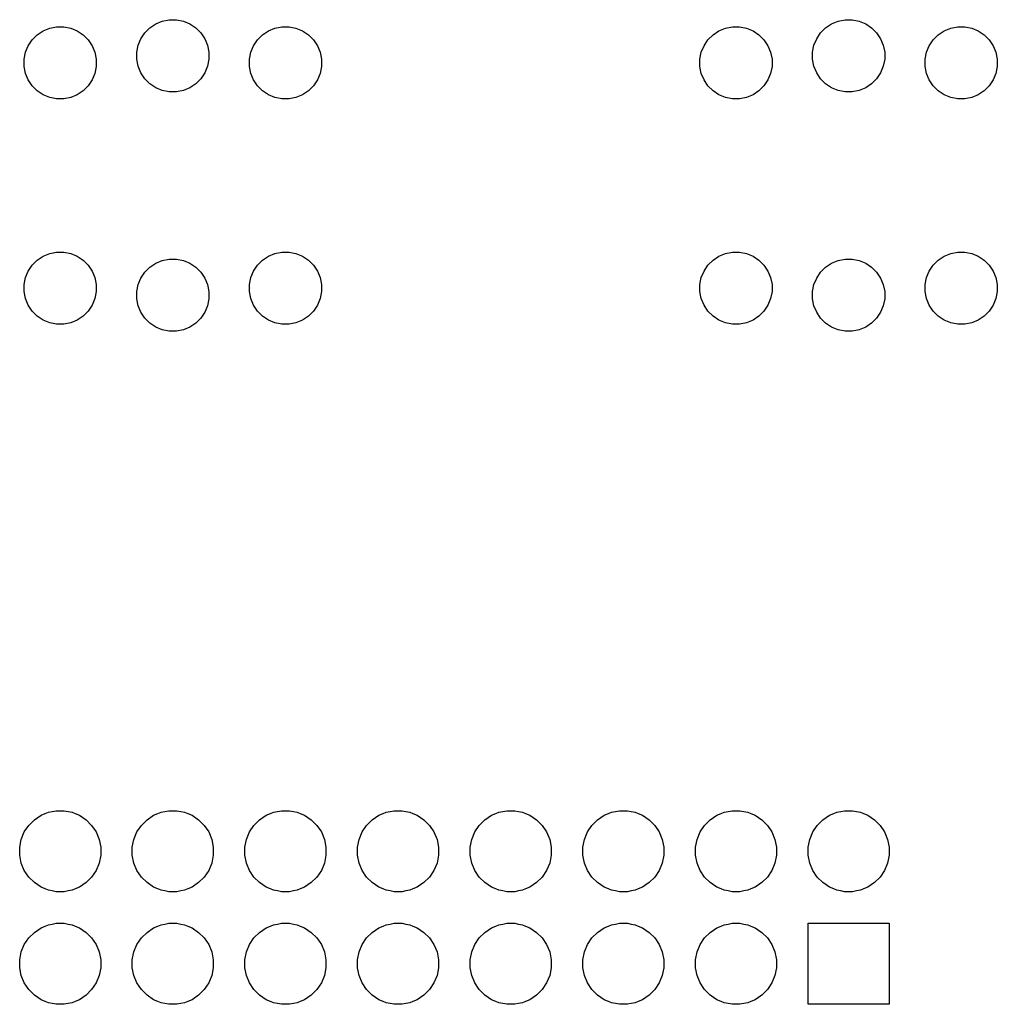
# Model space of a CAD drawing. Extents: x 0.92 to 5.14, y -1.99 to -0.65.
# Tile 2 of 3: x 2.11 to 2.98, y -1.99 to -1.11. Entities that reach past the tile are written whole.
import ezdxf

# ---------------------------------------------------------------- set-up
doc = ezdxf.new("R2010")
doc.units = 0
doc.header["$MEASUREMENT"] = 0
doc.layers.add('BLACK', color=7, linetype='CONTINUOUS')

msp = doc.modelspace()

# ---------------------------------------------------------------- linework, layer by layer
at = {"layer": 'BLACK', "linetype": 'CONTINUOUS'}
for p, q in [((2.14066, -1.11922), (2.14685, -1.11799)), ((2.14685, -1.11799), (2.15315, -1.11799)), ((2.15315, -1.11799), (2.15934, -1.11922)), ((2.22514, -1.1233), (2.2296, -1.11884)), ((2.2296, -1.11884), (2.23484, -1.11534)), ((2.23484, -1.11534), (2.24066, -1.11292)), ((2.24066, -1.11292), (2.24685, -1.11169)), ((2.24685, -1.11169), (2.25315, -1.11169)), ((2.25315, -1.11169), (2.25934, -1.11292)), ((2.25934, -1.11292), (2.26516, -1.11534)), ((2.26516, -1.11534), (2.2704, -1.11884)), ((2.2704, -1.11884), (2.27486, -1.1233)), ((2.34066, -1.11922), (2.34685, -1.11799)), ((2.34685, -1.11799), (2.35315, -1.11799)), ((2.35315, -1.11799), (2.35934, -1.11922)), ((2.74066, -1.11922), (2.74685, -1.11799)), ((2.74685, -1.11799), (2.75315, -1.11799)), ((2.75315, -1.11799), (2.75934, -1.11922)), ((2.82514, -1.1233), (2.8296, -1.11884)), ((2.8296, -1.11884), (2.83484, -1.11534)), ((2.83484, -1.11534), (2.84066, -1.11292)), ((2.84066, -1.11292), (2.84685, -1.11169)), ((2.84685, -1.11169), (2.85315, -1.11169)), ((2.85315, -1.11169), (2.85934, -1.11292)), ((2.85934, -1.11292), (2.86516, -1.11534)), ((2.86516, -1.11534), (2.8704, -1.11884)), ((2.8704, -1.11884), (2.87486, -1.1233)), ((2.94066, -1.11922), (2.94685, -1.11799)), ((2.94685, -1.11799), (2.95315, -1.11799)), ((2.95315, -1.11799), (2.95934, -1.11922)), ((2.12514, -1.1296), (2.1296, -1.12514)), ((2.1296, -1.12514), (2.13484, -1.12163)), ((2.13484, -1.12163), (2.14066, -1.11922)), ((2.15934, -1.11922), (2.16516, -1.12163)), ((2.16516, -1.12163), (2.1704, -1.12514)), ((2.1704, -1.12514), (2.17486, -1.1296)), ((2.22164, -1.12854), (2.22514, -1.1233)), ((2.27486, -1.1233), (2.27836, -1.12854)), ((2.32514, -1.1296), (2.3296, -1.12514)), ((2.3296, -1.12514), (2.33484, -1.12163)), ((2.33484, -1.12163), (2.34066, -1.11922)), ((2.35934, -1.11922), (2.36516, -1.12163)), ((2.36516, -1.12163), (2.3704, -1.12514)), ((2.3704, -1.12514), (2.37486, -1.1296)), ((2.72514, -1.1296), (2.7296, -1.12514)), ((2.7296, -1.12514), (2.73484, -1.12163)), ((2.73484, -1.12163), (2.74066, -1.11922)), ((2.75934, -1.11922), (2.76516, -1.12163)), ((2.76516, -1.12163), (2.7704, -1.12514)), ((2.7704, -1.12514), (2.77486, -1.1296)), ((2.82164, -1.12854), (2.82514, -1.1233)), ((2.87486, -1.1233), (2.87837, -1.12854)), ((2.92514, -1.1296), (2.9296, -1.12514)), ((2.9296, -1.12514), (2.93484, -1.12163)), ((2.93484, -1.12163), (2.94066, -1.11922)), ((2.95934, -1.11922), (2.96516, -1.12163)), ((2.96516, -1.12163), (2.9704, -1.12514)), ((2.9704, -1.12514), (2.97486, -1.1296)), ((2.11922, -1.14066), (2.12163, -1.13484)), ((2.12163, -1.13484), (2.12514, -1.1296)), ((2.17486, -1.1296), (2.17836, -1.13484)), ((2.17836, -1.13484), (2.18078, -1.14066)), ((2.21799, -1.14055), (2.21922, -1.13436)), ((2.21922, -1.13436), (2.22164, -1.12854)), ((2.27836, -1.12854), (2.28078, -1.13436)), ((2.28078, -1.13436), (2.28201, -1.14055)), ((2.31922, -1.14066), (2.32164, -1.13484)), ((2.32164, -1.13484), (2.32514, -1.1296)), ((2.37486, -1.1296), (2.37837, -1.13484)), ((2.37837, -1.13484), (2.38078, -1.14066)), ((2.71922, -1.14066), (2.72164, -1.13484)), ((2.72164, -1.13484), (2.72514, -1.1296)), ((2.77486, -1.1296), (2.77836, -1.13484)), ((2.77836, -1.13484), (2.78078, -1.14066)), ((2.81799, -1.14055), (2.81922, -1.13436)), ((2.81922, -1.13436), (2.82164, -1.12854)), ((2.87837, -1.12854), (2.88078, -1.13436)), ((2.88078, -1.13436), (2.88201, -1.14055)), ((2.91922, -1.14066), (2.92163, -1.13484)), ((2.92163, -1.13484), (2.92514, -1.1296)), ((2.97486, -1.1296), (2.97837, -1.13484)), ((2.97837, -1.13484), (2.98078, -1.14066)), ((2.11799, -1.14685), (2.11922, -1.14066)), ((2.18078, -1.14066), (2.18201, -1.14685)), ((2.21799, -1.14685), (2.21799, -1.14055)), ((2.28201, -1.14055), (2.28201, -1.14685)), ((2.31799, -1.14685), (2.31922, -1.14066)), ((2.38078, -1.14066), (2.38201, -1.14685)), ((2.71799, -1.14685), (2.71922, -1.14066)), ((2.78078, -1.14066), (2.78201, -1.14685)), ((2.81799, -1.14685), (2.81799, -1.14055)), ((2.88201, -1.14055), (2.88201, -1.14685)), ((2.91799, -1.14685), (2.91922, -1.14066)), ((2.98078, -1.14066), (2.98201, -1.14685)), ((2.11799, -1.15315), (2.11799, -1.14685)), ((2.11922, -1.15934), (2.11799, -1.15315)), ((2.18201, -1.15315), (2.18078, -1.15934)), ((2.18201, -1.14685), (2.18201, -1.15315)), ((2.21922, -1.15304), (2.21799, -1.14685)), ((2.22164, -1.15886), (2.21922, -1.15304)), ((2.28078, -1.15304), (2.27836, -1.15886)), ((2.28201, -1.14685), (2.28078, -1.15304)), ((2.31799, -1.15315), (2.31799, -1.14685)), ((2.31922, -1.15934), (2.31799, -1.15315)), ((2.38201, -1.15315), (2.38078, -1.15934)), ((2.38201, -1.14685), (2.38201, -1.15315)), ((2.71799, -1.15315), (2.71799, -1.14685)), ((2.71922, -1.15934), (2.71799, -1.15315)), ((2.78201, -1.15315), (2.78078, -1.15934)), ((2.78201, -1.14685), (2.78201, -1.15315)), ((2.81922, -1.15304), (2.81799, -1.14685)), ((2.82164, -1.15886), (2.81922, -1.15304)), ((2.88078, -1.15304), (2.87837, -1.15886)), ((2.88201, -1.14685), (2.88078, -1.15304)), ((2.91799, -1.15315), (2.91799, -1.14685)), ((2.91922, -1.15934), (2.91799, -1.15315)), ((2.98201, -1.15315), (2.98078, -1.15934)), ((2.98201, -1.14685), (2.98201, -1.15315)), ((2.12163, -1.16516), (2.11922, -1.15934)), ((2.18078, -1.15934), (2.17836, -1.16516)), ((2.22514, -1.1641), (2.22164, -1.15886)), ((2.27836, -1.15886), (2.27486, -1.1641)), ((2.32164, -1.16516), (2.31922, -1.15934)), ((2.38078, -1.15934), (2.37837, -1.16516)), ((2.72164, -1.16516), (2.71922, -1.15934)), ((2.78078, -1.15934), (2.77836, -1.16516)), ((2.82514, -1.1641), (2.82164, -1.15886)), ((2.87837, -1.15886), (2.87486, -1.1641)), ((2.92163, -1.16516), (2.91922, -1.15934)), ((2.98078, -1.15934), (2.97837, -1.16516)), ((2.12514, -1.1704), (2.12163, -1.16516)), ((2.1296, -1.17486), (2.12514, -1.1704)), ((2.17486, -1.1704), (2.1704, -1.17486)), ((2.17836, -1.16516), (2.17486, -1.1704)), ((2.2296, -1.16856), (2.22514, -1.1641)), ((2.23484, -1.17207), (2.2296, -1.16856)), ((2.2704, -1.16856), (2.26516, -1.17207)), ((2.27486, -1.1641), (2.2704, -1.16856)), ((2.32514, -1.1704), (2.32164, -1.16516)), ((2.3296, -1.17486), (2.32514, -1.1704)), ((2.37486, -1.1704), (2.3704, -1.17486)), ((2.37837, -1.16516), (2.37486, -1.1704)), ((2.72514, -1.1704), (2.72164, -1.16516)), ((2.7296, -1.17486), (2.72514, -1.1704)), ((2.77486, -1.1704), (2.7704, -1.17486)), ((2.77836, -1.16516), (2.77486, -1.1704)), ((2.8296, -1.16856), (2.82514, -1.1641)), ((2.83484, -1.17207), (2.8296, -1.16856)), ((2.8704, -1.16856), (2.86516, -1.17207)), ((2.87486, -1.1641), (2.8704, -1.16856)), ((2.92514, -1.1704), (2.92163, -1.16516)), ((2.9296, -1.17486), (2.92514, -1.1704)), ((2.97486, -1.1704), (2.9704, -1.17486)), ((2.97837, -1.16516), (2.97486, -1.1704)), ((2.13484, -1.17836), (2.1296, -1.17486)), ((2.14066, -1.18078), (2.13484, -1.17836)), ((2.16516, -1.17836), (2.15934, -1.18078)), ((2.1704, -1.17486), (2.16516, -1.17836)), ((2.24066, -1.17448), (2.23484, -1.17207)), ((2.24685, -1.17571), (2.24066, -1.17448)), ((2.25315, -1.17571), (2.24685, -1.17571)), ((2.25934, -1.17448), (2.25315, -1.17571)), ((2.26516, -1.17207), (2.25934, -1.17448)), ((2.33484, -1.17836), (2.3296, -1.17486)), ((2.34066, -1.18078), (2.33484, -1.17836)), ((2.36516, -1.17836), (2.35934, -1.18078)), ((2.3704, -1.17486), (2.36516, -1.17836)), ((2.73484, -1.17836), (2.7296, -1.17486)), ((2.74066, -1.18078), (2.73484, -1.17836)), ((2.76516, -1.17836), (2.75934, -1.18078)), ((2.7704, -1.17486), (2.76516, -1.17836)), ((2.84066, -1.17448), (2.83484, -1.17207)), ((2.84685, -1.17571), (2.84066, -1.17448)), ((2.85315, -1.17571), (2.84685, -1.17571)), ((2.85934, -1.17448), (2.85315, -1.17571)), ((2.86516, -1.17207), (2.85934, -1.17448)), ((2.93484, -1.17836), (2.9296, -1.17486)), ((2.94066, -1.18078), (2.93484, -1.17836)), ((2.96516, -1.17836), (2.95934, -1.18078)), ((2.9704, -1.17486), (2.96516, -1.17836)), ((2.14685, -1.18201), (2.14066, -1.18078)), ((2.15315, -1.18201), (2.14685, -1.18201)), ((2.15934, -1.18078), (2.15315, -1.18201)), ((2.34685, -1.18201), (2.34066, -1.18078)), ((2.35315, -1.18201), (2.34685, -1.18201)), ((2.35934, -1.18078), (2.35315, -1.18201)), ((2.74685, -1.18201), (2.74066, -1.18078)), ((2.75315, -1.18201), (2.74685, -1.18201)), ((2.75934, -1.18078), (2.75315, -1.18201)), ((2.94685, -1.18201), (2.94066, -1.18078)), ((2.95315, -1.18201), (2.94685, -1.18201)), ((2.95934, -1.18078), (2.95315, -1.18201)), ((2.13484, -1.32163), (2.14066, -1.31922)), ((2.14066, -1.31922), (2.14685, -1.31799)), ((2.14685, -1.31799), (2.15315, -1.31799)), ((2.15315, -1.31799), (2.15934, -1.31922)), ((2.15934, -1.31922), (2.16516, -1.32163)), ((2.33484, -1.32163), (2.34066, -1.31922)), ((2.34066, -1.31922), (2.34685, -1.31799)), ((2.34685, -1.31799), (2.35315, -1.31799)), ((2.35315, -1.31799), (2.35934, -1.31922)), ((2.35934, -1.31922), (2.36516, -1.32163)), ((2.73484, -1.32163), (2.74066, -1.31922)), ((2.74066, -1.31922), (2.74685, -1.31799)), ((2.74685, -1.31799), (2.75315, -1.31799)), ((2.75315, -1.31799), (2.75934, -1.31922)), ((2.75934, -1.31922), (2.76516, -1.32163)), ((2.93484, -1.32163), (2.94066, -1.31922)), ((2.94066, -1.31922), (2.94685, -1.31799)), ((2.94685, -1.31799), (2.95315, -1.31799)), ((2.95315, -1.31799), (2.95934, -1.31922)), ((2.95934, -1.31922), (2.96516, -1.32163)), ((2.12514, -1.3296), (2.1296, -1.32514)), ((2.1296, -1.32514), (2.13484, -1.32163)), ((2.16516, -1.32163), (2.1704, -1.32514)), ((2.1704, -1.32514), (2.17486, -1.3296)), ((2.2296, -1.33144), (2.23484, -1.32793)), ((2.23484, -1.32793), (2.24066, -1.32552)), ((2.24066, -1.32552), (2.24685, -1.32429)), ((2.24685, -1.32429), (2.25315, -1.32429)), ((2.25315, -1.32429), (2.25934, -1.32552)), ((2.25934, -1.32552), (2.26516, -1.32793)), ((2.26516, -1.32793), (2.2704, -1.33144)), ((2.32514, -1.3296), (2.3296, -1.32514)), ((2.3296, -1.32514), (2.33484, -1.32163)), ((2.36516, -1.32163), (2.3704, -1.32514)), ((2.3704, -1.32514), (2.37486, -1.3296)), ((2.72514, -1.3296), (2.7296, -1.32514)), ((2.7296, -1.32514), (2.73484, -1.32163)), ((2.76516, -1.32163), (2.7704, -1.32514)), ((2.7704, -1.32514), (2.77486, -1.3296)), ((2.8296, -1.33144), (2.83484, -1.32793)), ((2.83484, -1.32793), (2.84066, -1.32552)), ((2.84066, -1.32552), (2.84685, -1.32429)), ((2.84685, -1.32429), (2.85315, -1.32429)), ((2.85315, -1.32429), (2.85934, -1.32552)), ((2.85934, -1.32552), (2.86516, -1.32793)), ((2.86516, -1.32793), (2.8704, -1.33144)), ((2.92514, -1.3296), (2.9296, -1.32514)), ((2.9296, -1.32514), (2.93484, -1.32163)), ((2.96516, -1.32163), (2.9704, -1.32514)), ((2.9704, -1.32514), (2.97486, -1.3296)), ((2.11922, -1.34066), (2.12163, -1.33484)), ((2.12163, -1.33484), (2.12514, -1.3296)), ((2.17486, -1.3296), (2.17836, -1.33484)), ((2.17836, -1.33484), (2.18078, -1.34066)), ((2.22164, -1.34114), (2.22514, -1.3359)), ((2.22514, -1.3359), (2.2296, -1.33144)), ((2.2704, -1.33144), (2.27486, -1.3359)), ((2.27486, -1.3359), (2.27836, -1.34114)), ((2.31922, -1.34066), (2.32164, -1.33484)), ((2.32164, -1.33484), (2.32514, -1.3296)), ((2.37486, -1.3296), (2.37837, -1.33484)), ((2.37837, -1.33484), (2.38078, -1.34066)), ((2.71922, -1.34066), (2.72164, -1.33484)), ((2.72164, -1.33484), (2.72514, -1.3296)), ((2.77486, -1.3296), (2.77836, -1.33484)), ((2.77836, -1.33484), (2.78078, -1.34066)), ((2.82164, -1.34114), (2.82514, -1.3359)), ((2.82514, -1.3359), (2.8296, -1.33144)), ((2.8704, -1.33144), (2.87486, -1.3359)), ((2.87486, -1.3359), (2.87837, -1.34114)), ((2.91922, -1.34066), (2.92163, -1.33484)), ((2.92163, -1.33484), (2.92514, -1.3296)), ((2.97486, -1.3296), (2.97837, -1.33484)), ((2.97837, -1.33484), (2.98078, -1.34066)), ((2.11799, -1.34685), (2.11922, -1.34066)), ((2.18078, -1.34066), (2.18201, -1.34685)), ((2.21922, -1.34696), (2.22164, -1.34114)), ((2.27836, -1.34114), (2.28078, -1.34696)), ((2.31799, -1.34685), (2.31922, -1.34066)), ((2.38078, -1.34066), (2.38201, -1.34685)), ((2.71799, -1.34685), (2.71922, -1.34066)), ((2.78078, -1.34066), (2.78201, -1.34685)), ((2.81922, -1.34696), (2.82164, -1.34114)), ((2.87837, -1.34114), (2.88078, -1.34696)), ((2.91799, -1.34685), (2.91922, -1.34066)), ((2.98078, -1.34066), (2.98201, -1.34685)), ((2.11799, -1.35315), (2.11799, -1.34685)), ((2.11922, -1.35934), (2.11799, -1.35315)), ((2.18201, -1.35315), (2.18078, -1.35934)), ((2.18201, -1.34685), (2.18201, -1.35315)), ((2.21799, -1.35315), (2.21922, -1.34696)), ((2.21799, -1.35945), (2.21799, -1.35315)), ((2.28078, -1.34696), (2.28201, -1.35315)), ((2.28201, -1.35315), (2.28201, -1.35945)), ((2.31799, -1.35315), (2.31799, -1.34685)), ((2.31922, -1.35934), (2.31799, -1.35315)), ((2.38201, -1.35315), (2.38078, -1.35934)), ((2.38201, -1.34685), (2.38201, -1.35315)), ((2.71799, -1.35315), (2.71799, -1.34685)), ((2.71922, -1.35934), (2.71799, -1.35315)), ((2.78201, -1.35315), (2.78078, -1.35934)), ((2.78201, -1.34685), (2.78201, -1.35315)), ((2.81799, -1.35315), (2.81922, -1.34696)), ((2.81799, -1.35945), (2.81799, -1.35315)), ((2.88078, -1.34696), (2.88201, -1.35315)), ((2.88201, -1.35315), (2.88201, -1.35945)), ((2.91799, -1.35315), (2.91799, -1.34685)), ((2.91922, -1.35934), (2.91799, -1.35315)), ((2.98201, -1.35315), (2.98078, -1.35934)), ((2.98201, -1.34685), (2.98201, -1.35315)), ((2.12163, -1.36516), (2.11922, -1.35934)), ((2.18078, -1.35934), (2.17836, -1.36516)), ((2.21922, -1.36564), (2.21799, -1.35945)), ((2.28201, -1.35945), (2.28078, -1.36564)), ((2.32164, -1.36516), (2.31922, -1.35934)), ((2.38078, -1.35934), (2.37837, -1.36516)), ((2.72164, -1.36516), (2.71922, -1.35934)), ((2.78078, -1.35934), (2.77836, -1.36516)), ((2.81922, -1.36564), (2.81799, -1.35945)), ((2.88201, -1.35945), (2.88078, -1.36564)), ((2.92163, -1.36516), (2.91922, -1.35934)), ((2.98078, -1.35934), (2.97837, -1.36516)), ((2.12514, -1.3704), (2.12163, -1.36516)), ((2.1296, -1.37486), (2.12514, -1.3704)), ((2.17486, -1.3704), (2.1704, -1.37486)), ((2.17836, -1.36516), (2.17486, -1.3704)), ((2.22164, -1.37146), (2.21922, -1.36564)), ((2.22514, -1.3767), (2.22164, -1.37146)), ((2.27836, -1.37146), (2.27486, -1.3767)), ((2.28078, -1.36564), (2.27836, -1.37146)), ((2.32514, -1.3704), (2.32164, -1.36516)), ((2.3296, -1.37486), (2.32514, -1.3704)), ((2.37486, -1.3704), (2.3704, -1.37486)), ((2.37837, -1.36516), (2.37486, -1.3704)), ((2.72514, -1.3704), (2.72164, -1.36516)), ((2.7296, -1.37486), (2.72514, -1.3704)), ((2.77486, -1.3704), (2.7704, -1.37486)), ((2.77836, -1.36516), (2.77486, -1.3704)), ((2.82164, -1.37146), (2.81922, -1.36564)), ((2.82514, -1.3767), (2.82164, -1.37146)), ((2.87837, -1.37146), (2.87486, -1.3767)), ((2.88078, -1.36564), (2.87837, -1.37146)), ((2.92514, -1.3704), (2.92163, -1.36516)), ((2.9296, -1.37486), (2.92514, -1.3704)), ((2.97486, -1.3704), (2.9704, -1.37486)), ((2.97837, -1.36516), (2.97486, -1.3704)), ((2.13484, -1.37837), (2.1296, -1.37486)), ((2.14066, -1.38078), (2.13484, -1.37837)), ((2.14685, -1.38201), (2.14066, -1.38078)), ((2.15934, -1.38078), (2.15315, -1.38201)), ((2.16516, -1.37837), (2.15934, -1.38078)), ((2.1704, -1.37486), (2.16516, -1.37837)), ((2.2296, -1.38116), (2.22514, -1.3767)), ((2.23484, -1.38466), (2.2296, -1.38116)), ((2.2704, -1.38116), (2.26516, -1.38466)), ((2.27486, -1.3767), (2.2704, -1.38116)), ((2.33484, -1.37837), (2.3296, -1.37486)), ((2.34066, -1.38078), (2.33484, -1.37837)), ((2.34685, -1.38201), (2.34066, -1.38078)), ((2.35934, -1.38078), (2.35315, -1.38201)), ((2.36516, -1.37837), (2.35934, -1.38078)), ((2.3704, -1.37486), (2.36516, -1.37837)), ((2.73484, -1.37837), (2.7296, -1.37486)), ((2.74066, -1.38078), (2.73484, -1.37837)), ((2.74685, -1.38201), (2.74066, -1.38078)), ((2.75934, -1.38078), (2.75315, -1.38201)), ((2.76516, -1.37837), (2.75934, -1.38078)), ((2.7704, -1.37486), (2.76516, -1.37837)), ((2.8296, -1.38116), (2.82514, -1.3767)), ((2.83484, -1.38466), (2.8296, -1.38116)), ((2.8704, -1.38116), (2.86516, -1.38466)), ((2.87486, -1.3767), (2.8704, -1.38116)), ((2.93484, -1.37837), (2.9296, -1.37486)), ((2.94066, -1.38078), (2.93484, -1.37837)), ((2.94685, -1.38201), (2.94066, -1.38078)), ((2.95934, -1.38078), (2.95315, -1.38201)), ((2.96516, -1.37837), (2.95934, -1.38078)), ((2.9704, -1.37486), (2.96516, -1.37837)), ((2.15315, -1.38201), (2.14685, -1.38201)), ((2.24066, -1.38708), (2.23484, -1.38466)), ((2.24685, -1.38831), (2.24066, -1.38708)), ((2.25315, -1.38831), (2.24685, -1.38831)), ((2.25934, -1.38708), (2.25315, -1.38831)), ((2.26516, -1.38466), (2.25934, -1.38708)), ((2.35315, -1.38201), (2.34685, -1.38201)), ((2.75315, -1.38201), (2.74685, -1.38201)), ((2.84066, -1.38708), (2.83484, -1.38466)), ((2.84685, -1.38831), (2.84066, -1.38708)), ((2.85315, -1.38831), (2.84685, -1.38831)), ((2.85934, -1.38708), (2.85315, -1.38831)), ((2.86516, -1.38466), (2.85934, -1.38708)), ((2.95315, -1.38201), (2.94685, -1.38201)), ((2.12707, -1.82206), (2.13296, -1.81813)), ((2.13296, -1.81813), (2.1368, -1.81654)), ((2.1368, -1.81654), (2.13951, -1.81542)), ((2.13951, -1.81542), (2.14298, -1.81473)), ((2.14298, -1.81473), (2.14646, -1.81404)), ((2.14646, -1.81404), (2.15354, -1.81404)), ((2.15354, -1.81404), (2.15702, -1.81473)), ((2.15702, -1.81473), (2.16049, -1.81542)), ((2.16049, -1.81542), (2.1632, -1.81654)), ((2.1632, -1.81654), (2.16704, -1.81813)), ((2.16704, -1.81813), (2.17293, -1.82206)), ((2.22707, -1.82206), (2.23296, -1.81813)), ((2.23296, -1.81813), (2.2368, -1.81654)), ((2.2368, -1.81654), (2.23951, -1.81542)), ((2.23951, -1.81542), (2.24298, -1.81473)), ((2.24298, -1.81473), (2.24646, -1.81404)), ((2.24646, -1.81404), (2.25354, -1.81404)), ((2.25354, -1.81404), (2.25702, -1.81473)), ((2.25702, -1.81473), (2.26049, -1.81542)), ((2.26049, -1.81542), (2.2632, -1.81654)), ((2.2632, -1.81654), (2.26704, -1.81813)), ((2.26704, -1.81813), (2.27293, -1.82206)), ((2.32707, -1.82206), (2.33296, -1.81813)), ((2.33296, -1.81813), (2.3368, -1.81654)), ((2.3368, -1.81654), (2.33951, -1.81542)), ((2.33951, -1.81542), (2.34298, -1.81473)), ((2.34298, -1.81473), (2.34646, -1.81404)), ((2.34646, -1.81404), (2.35354, -1.81404)), ((2.35354, -1.81404), (2.35702, -1.81473)), ((2.35702, -1.81473), (2.36049, -1.81542)), ((2.36049, -1.81542), (2.3632, -1.81654)), ((2.3632, -1.81654), (2.36704, -1.81813)), ((2.36704, -1.81813), (2.37293, -1.82206)), ((2.42707, -1.82206), (2.43296, -1.81813)), ((2.43296, -1.81813), (2.4368, -1.81654)), ((2.4368, -1.81654), (2.43951, -1.81542)), ((2.43951, -1.81542), (2.44298, -1.81473)), ((2.44298, -1.81473), (2.44646, -1.81404)), ((2.44646, -1.81404), (2.45354, -1.81404)), ((2.45354, -1.81404), (2.45702, -1.81473)), ((2.45702, -1.81473), (2.46049, -1.81542)), ((2.46049, -1.81542), (2.4632, -1.81654)), ((2.4632, -1.81654), (2.46704, -1.81813)), ((2.46704, -1.81813), (2.47293, -1.82206)), ((2.52707, -1.82206), (2.53296, -1.81813)), ((2.53296, -1.81813), (2.5368, -1.81654)), ((2.5368, -1.81654), (2.53951, -1.81542)), ((2.53951, -1.81542), (2.54298, -1.81473)), ((2.54298, -1.81473), (2.54646, -1.81404)), ((2.54646, -1.81404), (2.55354, -1.81404)), ((2.55354, -1.81404), (2.55702, -1.81473)), ((2.55702, -1.81473), (2.56049, -1.81542)), ((2.56049, -1.81542), (2.5632, -1.81654)), ((2.5632, -1.81654), (2.56704, -1.81813)), ((2.56704, -1.81813), (2.57293, -1.82206)), ((2.62707, -1.82206), (2.63296, -1.81813)), ((2.63296, -1.81813), (2.6368, -1.81654)), ((2.6368, -1.81654), (2.63951, -1.81542)), ((2.63951, -1.81542), (2.64298, -1.81473)), ((2.64298, -1.81473), (2.64646, -1.81404)), ((2.64646, -1.81404), (2.65354, -1.81404)), ((2.65354, -1.81404), (2.65702, -1.81473)), ((2.65702, -1.81473), (2.66049, -1.81542)), ((2.66049, -1.81542), (2.6632, -1.81654)), ((2.6632, -1.81654), (2.66704, -1.81813)), ((2.66704, -1.81813), (2.67293, -1.82206)), ((2.72707, -1.82206), (2.73296, -1.81813)), ((2.73296, -1.81813), (2.7368, -1.81654)), ((2.7368, -1.81654), (2.73951, -1.81542)), ((2.73951, -1.81542), (2.74298, -1.81473)), ((2.74298, -1.81473), (2.74646, -1.81404)), ((2.74646, -1.81404), (2.75354, -1.81404)), ((2.75354, -1.81404), (2.75702, -1.81473)), ((2.75702, -1.81473), (2.76049, -1.81542)), ((2.76049, -1.81542), (2.7632, -1.81654)), ((2.7632, -1.81654), (2.76704, -1.81813)), ((2.76704, -1.81813), (2.77293, -1.82206)), ((2.82707, -1.82206), (2.83296, -1.81813)), ((2.83296, -1.81813), (2.8368, -1.81654)), ((2.8368, -1.81654), (2.83951, -1.81542)), ((2.83951, -1.81542), (2.84298, -1.81473)), ((2.84298, -1.81473), (2.84646, -1.81404)), ((2.84646, -1.81404), (2.85354, -1.81404)), ((2.85354, -1.81404), (2.85702, -1.81473)), ((2.85702, -1.81473), (2.86049, -1.81542)), ((2.86049, -1.81542), (2.8632, -1.81654)), ((2.8632, -1.81654), (2.86704, -1.81813)), ((2.86704, -1.81813), (2.87293, -1.82206)), ((2.11813, -1.83296), (2.12206, -1.82707)), ((2.12206, -1.82707), (2.12707, -1.82206)), ((2.17293, -1.82206), (2.17794, -1.82707)), ((2.17794, -1.82707), (2.18187, -1.83296)), ((2.21813, -1.83296), (2.22206, -1.82707)), ((2.22206, -1.82707), (2.22707, -1.82206)), ((2.27293, -1.82206), (2.27794, -1.82707)), ((2.27794, -1.82707), (2.28187, -1.83296)), ((2.31813, -1.83296), (2.32206, -1.82707)), ((2.32206, -1.82707), (2.32707, -1.82206)), ((2.37293, -1.82206), (2.37794, -1.82707)), ((2.37794, -1.82707), (2.38187, -1.83296)), ((2.41813, -1.83296), (2.42206, -1.82707)), ((2.42206, -1.82707), (2.42707, -1.82206)), ((2.47293, -1.82206), (2.47794, -1.82707)), ((2.47794, -1.82707), (2.48187, -1.83296)), ((2.51813, -1.83296), (2.52206, -1.82707)), ((2.52206, -1.82707), (2.52707, -1.82206)), ((2.57293, -1.82206), (2.57794, -1.82707)), ((2.57794, -1.82707), (2.58187, -1.83296)), ((2.61813, -1.83296), (2.62206, -1.82707)), ((2.62206, -1.82707), (2.62707, -1.82206)), ((2.67293, -1.82206), (2.67794, -1.82707)), ((2.67794, -1.82707), (2.68187, -1.83296)), ((2.71813, -1.83296), (2.72206, -1.82707)), ((2.72206, -1.82707), (2.72707, -1.82206)), ((2.77293, -1.82206), (2.77794, -1.82707)), ((2.77794, -1.82707), (2.78187, -1.83296)), ((2.81813, -1.83296), (2.82206, -1.82707)), ((2.82206, -1.82707), (2.82707, -1.82206)), ((2.87293, -1.82206), (2.87794, -1.82707)), ((2.87794, -1.82707), (2.88187, -1.83296)), ((2.11542, -1.83951), (2.11813, -1.83296)), ((2.18187, -1.83296), (2.18458, -1.83951)), ((2.21542, -1.83951), (2.21813, -1.83296)), ((2.28187, -1.83296), (2.28458, -1.83951)), ((2.31542, -1.83951), (2.31813, -1.83296)), ((2.38187, -1.83296), (2.38458, -1.83951)), ((2.41542, -1.83951), (2.41813, -1.83296)), ((2.48187, -1.83296), (2.48458, -1.83951)), ((2.51542, -1.83951), (2.51813, -1.83296)), ((2.58187, -1.83296), (2.58458, -1.83951)), ((2.61542, -1.83951), (2.61813, -1.83296)), ((2.68187, -1.83296), (2.68458, -1.83951)), ((2.71542, -1.83951), (2.71813, -1.83296)), ((2.78187, -1.83296), (2.78458, -1.83951)), ((2.81542, -1.83951), (2.81813, -1.83296)), ((2.88187, -1.83296), (2.88458, -1.83951)), ((2.11404, -1.84646), (2.11542, -1.83951)), ((2.18458, -1.83951), (2.18596, -1.84646)), ((2.21404, -1.84646), (2.21542, -1.83951)), ((2.28458, -1.83951), (2.28596, -1.84646)), ((2.31404, -1.84646), (2.31542, -1.83951)), ((2.38458, -1.83951), (2.38596, -1.84646)), ((2.41404, -1.84646), (2.41542, -1.83951)), ((2.48458, -1.83951), (2.48596, -1.84646)), ((2.51404, -1.84646), (2.51542, -1.83951)), ((2.58458, -1.83951), (2.58596, -1.84646)), ((2.61404, -1.84646), (2.61542, -1.83951)), ((2.68458, -1.83951), (2.68596, -1.84646)), ((2.71404, -1.84646), (2.71542, -1.83951)), ((2.78458, -1.83951), (2.78596, -1.84646)), ((2.81404, -1.84646), (2.81542, -1.83951)), ((2.88458, -1.83951), (2.88596, -1.84646)), ((2.11404, -1.85354), (2.11404, -1.84646)), ((2.18596, -1.84646), (2.18596, -1.85354)), ((2.21404, -1.85354), (2.21404, -1.84646)), ((2.28596, -1.84646), (2.28596, -1.85354)), ((2.31404, -1.85354), (2.31404, -1.84646)), ((2.38596, -1.84646), (2.38596, -1.85354)), ((2.41404, -1.85354), (2.41404, -1.84646)), ((2.48596, -1.84646), (2.48596, -1.85354)), ((2.51404, -1.85354), (2.51404, -1.84646)), ((2.58596, -1.84646), (2.58596, -1.85354)), ((2.61404, -1.85354), (2.61404, -1.84646)), ((2.68596, -1.84646), (2.68596, -1.85354)), ((2.71404, -1.85354), (2.71404, -1.84646)), ((2.78596, -1.84646), (2.78596, -1.85354)), ((2.81404, -1.85354), (2.81404, -1.84646)), ((2.88596, -1.84646), (2.88596, -1.85354)), ((2.11542, -1.86049), (2.11404, -1.85354)), ((2.11813, -1.86704), (2.11542, -1.86049)), ((2.18458, -1.86049), (2.18187, -1.86704)), ((2.18596, -1.85354), (2.18458, -1.86049)), ((2.21542, -1.86049), (2.21404, -1.85354)), ((2.21813, -1.86704), (2.21542, -1.86049)), ((2.28458, -1.86049), (2.28187, -1.86704)), ((2.28596, -1.85354), (2.28458, -1.86049)), ((2.31542, -1.86049), (2.31404, -1.85354)), ((2.31813, -1.86704), (2.31542, -1.86049)), ((2.38458, -1.86049), (2.38187, -1.86704)), ((2.38596, -1.85354), (2.38458, -1.86049)), ((2.41542, -1.86049), (2.41404, -1.85354)), ((2.41813, -1.86704), (2.41542, -1.86049)), ((2.48458, -1.86049), (2.48187, -1.86704)), ((2.48596, -1.85354), (2.48458, -1.86049)), ((2.51542, -1.86049), (2.51404, -1.85354)), ((2.51813, -1.86704), (2.51542, -1.86049)), ((2.58458, -1.86049), (2.58187, -1.86704)), ((2.58596, -1.85354), (2.58458, -1.86049)), ((2.61542, -1.86049), (2.61404, -1.85354)), ((2.61813, -1.86704), (2.61542, -1.86049)), ((2.68458, -1.86049), (2.68187, -1.86704)), ((2.68596, -1.85354), (2.68458, -1.86049)), ((2.71542, -1.86049), (2.71404, -1.85354)), ((2.71813, -1.86704), (2.71542, -1.86049)), ((2.78458, -1.86049), (2.78187, -1.86704)), ((2.78596, -1.85354), (2.78458, -1.86049)), ((2.81542, -1.86049), (2.81404, -1.85354)), ((2.81813, -1.86704), (2.81542, -1.86049)), ((2.88458, -1.86049), (2.88187, -1.86704)), ((2.88596, -1.85354), (2.88458, -1.86049)), ((2.12206, -1.87293), (2.11813, -1.86704)), ((2.18187, -1.86704), (2.17794, -1.87293)), ((2.22206, -1.87293), (2.21813, -1.86704)), ((2.28187, -1.86704), (2.27794, -1.87293)), ((2.32206, -1.87293), (2.31813, -1.86704)), ((2.38187, -1.86704), (2.37794, -1.87293)), ((2.42206, -1.87293), (2.41813, -1.86704)), ((2.48187, -1.86704), (2.47794, -1.87293)), ((2.52206, -1.87293), (2.51813, -1.86704)), ((2.58187, -1.86704), (2.57794, -1.87293)), ((2.62206, -1.87293), (2.61813, -1.86704)), ((2.68187, -1.86704), (2.67794, -1.87293)), ((2.72206, -1.87293), (2.71813, -1.86704)), ((2.78187, -1.86704), (2.77794, -1.87293)), ((2.82206, -1.87293), (2.81813, -1.86704)), ((2.88187, -1.86704), (2.87794, -1.87293)), ((2.12707, -1.87794), (2.12206, -1.87293)), ((2.13296, -1.88187), (2.12707, -1.87794)), ((2.17293, -1.87794), (2.16704, -1.88187)), ((2.17794, -1.87293), (2.17293, -1.87794)), ((2.22707, -1.87794), (2.22206, -1.87293)), ((2.23296, -1.88187), (2.22707, -1.87794)), ((2.27293, -1.87794), (2.26704, -1.88187)), ((2.27794, -1.87293), (2.27293, -1.87794)), ((2.32707, -1.87794), (2.32206, -1.87293)), ((2.33296, -1.88187), (2.32707, -1.87794)), ((2.37293, -1.87794), (2.36704, -1.88187)), ((2.37794, -1.87293), (2.37293, -1.87794)), ((2.42707, -1.87794), (2.42206, -1.87293)), ((2.43296, -1.88187), (2.42707, -1.87794)), ((2.47293, -1.87794), (2.46704, -1.88187)), ((2.47794, -1.87293), (2.47293, -1.87794)), ((2.52707, -1.87794), (2.52206, -1.87293)), ((2.53296, -1.88187), (2.52707, -1.87794)), ((2.57293, -1.87794), (2.56704, -1.88187)), ((2.57794, -1.87293), (2.57293, -1.87794)), ((2.62707, -1.87794), (2.62206, -1.87293)), ((2.63296, -1.88187), (2.62707, -1.87794)), ((2.67293, -1.87794), (2.66704, -1.88187)), ((2.67794, -1.87293), (2.67293, -1.87794)), ((2.72707, -1.87794), (2.72206, -1.87293)), ((2.73296, -1.88187), (2.72707, -1.87794)), ((2.77293, -1.87794), (2.76704, -1.88187)), ((2.77794, -1.87293), (2.77293, -1.87794)), ((2.82707, -1.87794), (2.82206, -1.87293)), ((2.83296, -1.88187), (2.82707, -1.87794)), ((2.87293, -1.87794), (2.86704, -1.88187)), ((2.87794, -1.87293), (2.87293, -1.87794)), ((2.1368, -1.88346), (2.13296, -1.88187)), ((2.13951, -1.88458), (2.1368, -1.88346)), ((2.14298, -1.88527), (2.13951, -1.88458)), ((2.14646, -1.88596), (2.14298, -1.88527)), ((2.15354, -1.88596), (2.14646, -1.88596)), ((2.15702, -1.88527), (2.15354, -1.88596)), ((2.16049, -1.88458), (2.15702, -1.88527)), ((2.1632, -1.88346), (2.16049, -1.88458)), ((2.16704, -1.88187), (2.1632, -1.88346)), ((2.2368, -1.88346), (2.23296, -1.88187)), ((2.23951, -1.88458), (2.2368, -1.88346)), ((2.24298, -1.88527), (2.23951, -1.88458)), ((2.24646, -1.88596), (2.24298, -1.88527)), ((2.25354, -1.88596), (2.24646, -1.88596)), ((2.25702, -1.88527), (2.25354, -1.88596)), ((2.26049, -1.88458), (2.25702, -1.88527)), ((2.2632, -1.88346), (2.26049, -1.88458)), ((2.26704, -1.88187), (2.2632, -1.88346)), ((2.3368, -1.88346), (2.33296, -1.88187)), ((2.33951, -1.88458), (2.3368, -1.88346)), ((2.34298, -1.88527), (2.33951, -1.88458)), ((2.34646, -1.88596), (2.34298, -1.88527)), ((2.35354, -1.88596), (2.34646, -1.88596)), ((2.35702, -1.88527), (2.35354, -1.88596)), ((2.36049, -1.88458), (2.35702, -1.88527)), ((2.3632, -1.88346), (2.36049, -1.88458)), ((2.36704, -1.88187), (2.3632, -1.88346)), ((2.4368, -1.88346), (2.43296, -1.88187)), ((2.43951, -1.88458), (2.4368, -1.88346)), ((2.44298, -1.88527), (2.43951, -1.88458)), ((2.44646, -1.88596), (2.44298, -1.88527)), ((2.45354, -1.88596), (2.44646, -1.88596)), ((2.45702, -1.88527), (2.45354, -1.88596)), ((2.46049, -1.88458), (2.45702, -1.88527)), ((2.4632, -1.88346), (2.46049, -1.88458)), ((2.46704, -1.88187), (2.4632, -1.88346)), ((2.5368, -1.88346), (2.53296, -1.88187)), ((2.53951, -1.88458), (2.5368, -1.88346)), ((2.54298, -1.88527), (2.53951, -1.88458)), ((2.54646, -1.88596), (2.54298, -1.88527)), ((2.55354, -1.88596), (2.54646, -1.88596)), ((2.55702, -1.88527), (2.55354, -1.88596)), ((2.56049, -1.88458), (2.55702, -1.88527)), ((2.5632, -1.88346), (2.56049, -1.88458)), ((2.56704, -1.88187), (2.5632, -1.88346)), ((2.6368, -1.88346), (2.63296, -1.88187)), ((2.63951, -1.88458), (2.6368, -1.88346)), ((2.64298, -1.88527), (2.63951, -1.88458)), ((2.64646, -1.88596), (2.64298, -1.88527)), ((2.65354, -1.88596), (2.64646, -1.88596)), ((2.65702, -1.88527), (2.65354, -1.88596)), ((2.66049, -1.88458), (2.65702, -1.88527)), ((2.6632, -1.88346), (2.66049, -1.88458)), ((2.66704, -1.88187), (2.6632, -1.88346)), ((2.7368, -1.88346), (2.73296, -1.88187)), ((2.73951, -1.88458), (2.7368, -1.88346)), ((2.74298, -1.88527), (2.73951, -1.88458)), ((2.74646, -1.88596), (2.74298, -1.88527)), ((2.75354, -1.88596), (2.74646, -1.88596)), ((2.75702, -1.88527), (2.75354, -1.88596)), ((2.76049, -1.88458), (2.75702, -1.88527)), ((2.7632, -1.88346), (2.76049, -1.88458)), ((2.76704, -1.88187), (2.7632, -1.88346)), ((2.8368, -1.88346), (2.83296, -1.88187)), ((2.83951, -1.88458), (2.8368, -1.88346)), ((2.84298, -1.88527), (2.83951, -1.88458)), ((2.84646, -1.88596), (2.84298, -1.88527)), ((2.85354, -1.88596), (2.84646, -1.88596)), ((2.85702, -1.88527), (2.85354, -1.88596)), ((2.86049, -1.88458), (2.85702, -1.88527)), ((2.8632, -1.88346), (2.86049, -1.88458)), ((2.86704, -1.88187), (2.8632, -1.88346)), ((2.14298, -1.91473), (2.14646, -1.91404)), ((2.14646, -1.91404), (2.15354, -1.91404)), ((2.15354, -1.91404), (2.15702, -1.91473)), ((2.24298, -1.91473), (2.24646, -1.91404)), ((2.24646, -1.91404), (2.25354, -1.91404)), ((2.25354, -1.91404), (2.25702, -1.91473)), ((2.34298, -1.91473), (2.34646, -1.91404)), ((2.34646, -1.91404), (2.35354, -1.91404)), ((2.35354, -1.91404), (2.35702, -1.91473)), ((2.44298, -1.91473), (2.44646, -1.91404)), ((2.44646, -1.91404), (2.45354, -1.91404)), ((2.45354, -1.91404), (2.45702, -1.91473)), ((2.54298, -1.91473), (2.54646, -1.91404)), ((2.54646, -1.91404), (2.55354, -1.91404)), ((2.55354, -1.91404), (2.55702, -1.91473)), ((2.64298, -1.91473), (2.64646, -1.91404)), ((2.64646, -1.91404), (2.65354, -1.91404)), ((2.65354, -1.91404), (2.65702, -1.91473)), ((2.74298, -1.91473), (2.74646, -1.91404)), ((2.74646, -1.91404), (2.75354, -1.91404)), ((2.75354, -1.91404), (2.75702, -1.91473)), ((2.81404, -1.98596), (2.81404, -1.91404)), ((2.81404, -1.91404), (2.88596, -1.91404)), ((2.88596, -1.91404), (2.88596, -1.98596)), ((2.12206, -1.92707), (2.12707, -1.92206)), ((2.12707, -1.92206), (2.13296, -1.91813)), ((2.13296, -1.91813), (2.1368, -1.91654)), ((2.1368, -1.91654), (2.13951, -1.91542)), ((2.13951, -1.91542), (2.14298, -1.91473)), ((2.15702, -1.91473), (2.16049, -1.91542)), ((2.16049, -1.91542), (2.1632, -1.91654)), ((2.1632, -1.91654), (2.16704, -1.91813)), ((2.16704, -1.91813), (2.17293, -1.92206)), ((2.17293, -1.92206), (2.17794, -1.92707)), ((2.22206, -1.92707), (2.22707, -1.92206)), ((2.22707, -1.92206), (2.23296, -1.91813)), ((2.23296, -1.91813), (2.2368, -1.91654)), ((2.2368, -1.91654), (2.23951, -1.91542)), ((2.23951, -1.91542), (2.24298, -1.91473)), ((2.25702, -1.91473), (2.26049, -1.91542)), ((2.26049, -1.91542), (2.2632, -1.91654)), ((2.2632, -1.91654), (2.26704, -1.91813)), ((2.26704, -1.91813), (2.27293, -1.92206)), ((2.27293, -1.92206), (2.27794, -1.92707)), ((2.32206, -1.92707), (2.32707, -1.92206)), ((2.32707, -1.92206), (2.33296, -1.91813)), ((2.33296, -1.91813), (2.3368, -1.91654)), ((2.3368, -1.91654), (2.33951, -1.91542)), ((2.33951, -1.91542), (2.34298, -1.91473)), ((2.35702, -1.91473), (2.36049, -1.91542)), ((2.36049, -1.91542), (2.3632, -1.91654)), ((2.3632, -1.91654), (2.36704, -1.91813)), ((2.36704, -1.91813), (2.37293, -1.92206)), ((2.37293, -1.92206), (2.37794, -1.92707)), ((2.42206, -1.92707), (2.42707, -1.92206)), ((2.42707, -1.92206), (2.43296, -1.91813)), ((2.43296, -1.91813), (2.4368, -1.91654)), ((2.4368, -1.91654), (2.43951, -1.91542)), ((2.43951, -1.91542), (2.44298, -1.91473)), ((2.45702, -1.91473), (2.46049, -1.91542)), ((2.46049, -1.91542), (2.4632, -1.91654)), ((2.4632, -1.91654), (2.46704, -1.91813)), ((2.46704, -1.91813), (2.47293, -1.92206)), ((2.47293, -1.92206), (2.47794, -1.92707)), ((2.52206, -1.92707), (2.52707, -1.92206)), ((2.52707, -1.92206), (2.53296, -1.91813)), ((2.53296, -1.91813), (2.5368, -1.91654)), ((2.5368, -1.91654), (2.53951, -1.91542)), ((2.53951, -1.91542), (2.54298, -1.91473)), ((2.55702, -1.91473), (2.56049, -1.91542)), ((2.56049, -1.91542), (2.5632, -1.91654)), ((2.5632, -1.91654), (2.56704, -1.91813)), ((2.56704, -1.91813), (2.57293, -1.92206)), ((2.57293, -1.92206), (2.57794, -1.92707)), ((2.62206, -1.92707), (2.62707, -1.92206)), ((2.62707, -1.92206), (2.63296, -1.91813)), ((2.63296, -1.91813), (2.6368, -1.91654)), ((2.6368, -1.91654), (2.63951, -1.91542)), ((2.63951, -1.91542), (2.64298, -1.91473)), ((2.65702, -1.91473), (2.66049, -1.91542)), ((2.66049, -1.91542), (2.6632, -1.91654)), ((2.6632, -1.91654), (2.66704, -1.91813)), ((2.66704, -1.91813), (2.67293, -1.92206)), ((2.67293, -1.92206), (2.67794, -1.92707)), ((2.72206, -1.92707), (2.72707, -1.92206)), ((2.72707, -1.92206), (2.73296, -1.91813)), ((2.73296, -1.91813), (2.7368, -1.91654)), ((2.7368, -1.91654), (2.73951, -1.91542)), ((2.73951, -1.91542), (2.74298, -1.91473)), ((2.75702, -1.91473), (2.76049, -1.91542)), ((2.76049, -1.91542), (2.7632, -1.91654)), ((2.7632, -1.91654), (2.76704, -1.91813)), ((2.76704, -1.91813), (2.77293, -1.92206)), ((2.77293, -1.92206), (2.77794, -1.92707)), ((2.11813, -1.93296), (2.12206, -1.92707)), ((2.17794, -1.92707), (2.18187, -1.93296)), ((2.21813, -1.93296), (2.22206, -1.92707)), ((2.27794, -1.92707), (2.28187, -1.93296)), ((2.31813, -1.93296), (2.32206, -1.92707)), ((2.37794, -1.92707), (2.38187, -1.93296)), ((2.41813, -1.93296), (2.42206, -1.92707)), ((2.47794, -1.92707), (2.48187, -1.93296)), ((2.51813, -1.93296), (2.52206, -1.92707)), ((2.57794, -1.92707), (2.58187, -1.93296)), ((2.61813, -1.93296), (2.62206, -1.92707)), ((2.67794, -1.92707), (2.68187, -1.93296)), ((2.71813, -1.93296), (2.72206, -1.92707)), ((2.77794, -1.92707), (2.78187, -1.93296)), ((2.11404, -1.94646), (2.11542, -1.93951)), ((2.11542, -1.93951), (2.11813, -1.93296)), ((2.18187, -1.93296), (2.18458, -1.93951)), ((2.18458, -1.93951), (2.18596, -1.94646)), ((2.21404, -1.94646), (2.21542, -1.93951)), ((2.21542, -1.93951), (2.21813, -1.93296)), ((2.28187, -1.93296), (2.28458, -1.93951)), ((2.28458, -1.93951), (2.28596, -1.94646)), ((2.31404, -1.94646), (2.31542, -1.93951)), ((2.31542, -1.93951), (2.31813, -1.93296)), ((2.38187, -1.93296), (2.38458, -1.93951)), ((2.38458, -1.93951), (2.38596, -1.94646)), ((2.41404, -1.94646), (2.41542, -1.93951)), ((2.41542, -1.93951), (2.41813, -1.93296)), ((2.48187, -1.93296), (2.48458, -1.93951)), ((2.48458, -1.93951), (2.48596, -1.94646)), ((2.51404, -1.94646), (2.51542, -1.93951)), ((2.51542, -1.93951), (2.51813, -1.93296)), ((2.58187, -1.93296), (2.58458, -1.93951)), ((2.58458, -1.93951), (2.58596, -1.94646)), ((2.61404, -1.94646), (2.61542, -1.93951)), ((2.61542, -1.93951), (2.61813, -1.93296)), ((2.68187, -1.93296), (2.68458, -1.93951)), ((2.68458, -1.93951), (2.68596, -1.94646)), ((2.71404, -1.94646), (2.71542, -1.93951)), ((2.71542, -1.93951), (2.71813, -1.93296)), ((2.78187, -1.93296), (2.78458, -1.93951)), ((2.78458, -1.93951), (2.78596, -1.94646)), ((2.11404, -1.95354), (2.11404, -1.94646)), ((2.18596, -1.94646), (2.18596, -1.95354)), ((2.21404, -1.95354), (2.21404, -1.94646)), ((2.28596, -1.94646), (2.28596, -1.95354)), ((2.31404, -1.95354), (2.31404, -1.94646)), ((2.38596, -1.94646), (2.38596, -1.95354)), ((2.41404, -1.95354), (2.41404, -1.94646)), ((2.48596, -1.94646), (2.48596, -1.95354)), ((2.51404, -1.95354), (2.51404, -1.94646)), ((2.58596, -1.94646), (2.58596, -1.95354)), ((2.61404, -1.95354), (2.61404, -1.94646)), ((2.68596, -1.94646), (2.68596, -1.95354)), ((2.71404, -1.95354), (2.71404, -1.94646)), ((2.78596, -1.94646), (2.78596, -1.95354)), ((2.11542, -1.96049), (2.11404, -1.95354)), ((2.18596, -1.95354), (2.18458, -1.96049)), ((2.21542, -1.96049), (2.21404, -1.95354)), ((2.28596, -1.95354), (2.28458, -1.96049)), ((2.31542, -1.96049), (2.31404, -1.95354)), ((2.38596, -1.95354), (2.38458, -1.96049)), ((2.41542, -1.96049), (2.41404, -1.95354)), ((2.48596, -1.95354), (2.48458, -1.96049)), ((2.51542, -1.96049), (2.51404, -1.95354)), ((2.58596, -1.95354), (2.58458, -1.96049)), ((2.61542, -1.96049), (2.61404, -1.95354)), ((2.68596, -1.95354), (2.68458, -1.96049)), ((2.71542, -1.96049), (2.71404, -1.95354)), ((2.78596, -1.95354), (2.78458, -1.96049)), ((2.11813, -1.96704), (2.11542, -1.96049)), ((2.12206, -1.97293), (2.11813, -1.96704)), ((2.18187, -1.96704), (2.17794, -1.97293)), ((2.18458, -1.96049), (2.18187, -1.96704)), ((2.21813, -1.96704), (2.21542, -1.96049)), ((2.22206, -1.97293), (2.21813, -1.96704)), ((2.28187, -1.96704), (2.27794, -1.97293)), ((2.28458, -1.96049), (2.28187, -1.96704)), ((2.31813, -1.96704), (2.31542, -1.96049)), ((2.32206, -1.97293), (2.31813, -1.96704)), ((2.38187, -1.96704), (2.37794, -1.97293)), ((2.38458, -1.96049), (2.38187, -1.96704)), ((2.41813, -1.96704), (2.41542, -1.96049)), ((2.42206, -1.97293), (2.41813, -1.96704)), ((2.48187, -1.96704), (2.47794, -1.97293)), ((2.48458, -1.96049), (2.48187, -1.96704)), ((2.51813, -1.96704), (2.51542, -1.96049)), ((2.52206, -1.97293), (2.51813, -1.96704)), ((2.58187, -1.96704), (2.57794, -1.97293)), ((2.58458, -1.96049), (2.58187, -1.96704)), ((2.61813, -1.96704), (2.61542, -1.96049)), ((2.62206, -1.97293), (2.61813, -1.96704)), ((2.68187, -1.96704), (2.67794, -1.97293)), ((2.68458, -1.96049), (2.68187, -1.96704)), ((2.71813, -1.96704), (2.71542, -1.96049)), ((2.72206, -1.97293), (2.71813, -1.96704)), ((2.78187, -1.96704), (2.77794, -1.97293)), ((2.78458, -1.96049), (2.78187, -1.96704)), ((2.12707, -1.97794), (2.12206, -1.97293)), ((2.17794, -1.97293), (2.17293, -1.97794)), ((2.22707, -1.97794), (2.22206, -1.97293)), ((2.27794, -1.97293), (2.27293, -1.97794)), ((2.32707, -1.97794), (2.32206, -1.97293)), ((2.37794, -1.97293), (2.37293, -1.97794)), ((2.42707, -1.97794), (2.42206, -1.97293)), ((2.47794, -1.97293), (2.47293, -1.97794)), ((2.52707, -1.97794), (2.52206, -1.97293)), ((2.57794, -1.97293), (2.57293, -1.97794)), ((2.62707, -1.97794), (2.62206, -1.97293)), ((2.67794, -1.97293), (2.67293, -1.97794)), ((2.72707, -1.97794), (2.72206, -1.97293)), ((2.77794, -1.97293), (2.77293, -1.97794)), ((2.13296, -1.98187), (2.12707, -1.97794)), ((2.1368, -1.98346), (2.13296, -1.98187)), ((2.13951, -1.98458), (2.1368, -1.98346)), ((2.14298, -1.98527), (2.13951, -1.98458)), ((2.16049, -1.98458), (2.15702, -1.98527)), ((2.1632, -1.98346), (2.16049, -1.98458)), ((2.16704, -1.98187), (2.1632, -1.98346)), ((2.17293, -1.97794), (2.16704, -1.98187)), ((2.23296, -1.98187), (2.22707, -1.97794)), ((2.2368, -1.98346), (2.23296, -1.98187)), ((2.23951, -1.98458), (2.2368, -1.98346)), ((2.24298, -1.98527), (2.23951, -1.98458)), ((2.26049, -1.98458), (2.25702, -1.98527)), ((2.2632, -1.98346), (2.26049, -1.98458)), ((2.26704, -1.98187), (2.2632, -1.98346)), ((2.27293, -1.97794), (2.26704, -1.98187)), ((2.33296, -1.98187), (2.32707, -1.97794)), ((2.3368, -1.98346), (2.33296, -1.98187)), ((2.33951, -1.98458), (2.3368, -1.98346)), ((2.34298, -1.98527), (2.33951, -1.98458)), ((2.36049, -1.98458), (2.35702, -1.98527)), ((2.3632, -1.98346), (2.36049, -1.98458)), ((2.36704, -1.98187), (2.3632, -1.98346)), ((2.37293, -1.97794), (2.36704, -1.98187)), ((2.43296, -1.98187), (2.42707, -1.97794)), ((2.4368, -1.98346), (2.43296, -1.98187)), ((2.43951, -1.98458), (2.4368, -1.98346)), ((2.44298, -1.98527), (2.43951, -1.98458)), ((2.46049, -1.98458), (2.45702, -1.98527)), ((2.4632, -1.98346), (2.46049, -1.98458)), ((2.46704, -1.98187), (2.4632, -1.98346)), ((2.47293, -1.97794), (2.46704, -1.98187)), ((2.53296, -1.98187), (2.52707, -1.97794)), ((2.5368, -1.98346), (2.53296, -1.98187)), ((2.53951, -1.98458), (2.5368, -1.98346)), ((2.54298, -1.98527), (2.53951, -1.98458)), ((2.56049, -1.98458), (2.55702, -1.98527)), ((2.5632, -1.98346), (2.56049, -1.98458)), ((2.56704, -1.98187), (2.5632, -1.98346)), ((2.57293, -1.97794), (2.56704, -1.98187)), ((2.63296, -1.98187), (2.62707, -1.97794)), ((2.6368, -1.98346), (2.63296, -1.98187)), ((2.63951, -1.98458), (2.6368, -1.98346)), ((2.64298, -1.98527), (2.63951, -1.98458)), ((2.66049, -1.98458), (2.65702, -1.98527)), ((2.6632, -1.98346), (2.66049, -1.98458)), ((2.66704, -1.98187), (2.6632, -1.98346)), ((2.67293, -1.97794), (2.66704, -1.98187)), ((2.73296, -1.98187), (2.72707, -1.97794)), ((2.7368, -1.98346), (2.73296, -1.98187)), ((2.73951, -1.98458), (2.7368, -1.98346)), ((2.74298, -1.98527), (2.73951, -1.98458)), ((2.76049, -1.98458), (2.75702, -1.98527)), ((2.7632, -1.98346), (2.76049, -1.98458)), ((2.76704, -1.98187), (2.7632, -1.98346)), ((2.77293, -1.97794), (2.76704, -1.98187)), ((2.14646, -1.98596), (2.14298, -1.98527)), ((2.15354, -1.98596), (2.14646, -1.98596)), ((2.15702, -1.98527), (2.15354, -1.98596)), ((2.24646, -1.98596), (2.24298, -1.98527)), ((2.25354, -1.98596), (2.24646, -1.98596)), ((2.25702, -1.98527), (2.25354, -1.98596)), ((2.34646, -1.98596), (2.34298, -1.98527)), ((2.35354, -1.98596), (2.34646, -1.98596)), ((2.35702, -1.98527), (2.35354, -1.98596)), ((2.44646, -1.98596), (2.44298, -1.98527)), ((2.45354, -1.98596), (2.44646, -1.98596)), ((2.45702, -1.98527), (2.45354, -1.98596)), ((2.54646, -1.98596), (2.54298, -1.98527)), ((2.55354, -1.98596), (2.54646, -1.98596)), ((2.55702, -1.98527), (2.55354, -1.98596)), ((2.64646, -1.98596), (2.64298, -1.98527)), ((2.65354, -1.98596), (2.64646, -1.98596)), ((2.65702, -1.98527), (2.65354, -1.98596)), ((2.74646, -1.98596), (2.74298, -1.98527)), ((2.75354, -1.98596), (2.74646, -1.98596)), ((2.75702, -1.98527), (2.75354, -1.98596)), ((2.88596, -1.98596), (2.81404, -1.98596))]:
    msp.add_line(p, q, dxfattribs=at)

doc.saveas('drawing.dxf')
